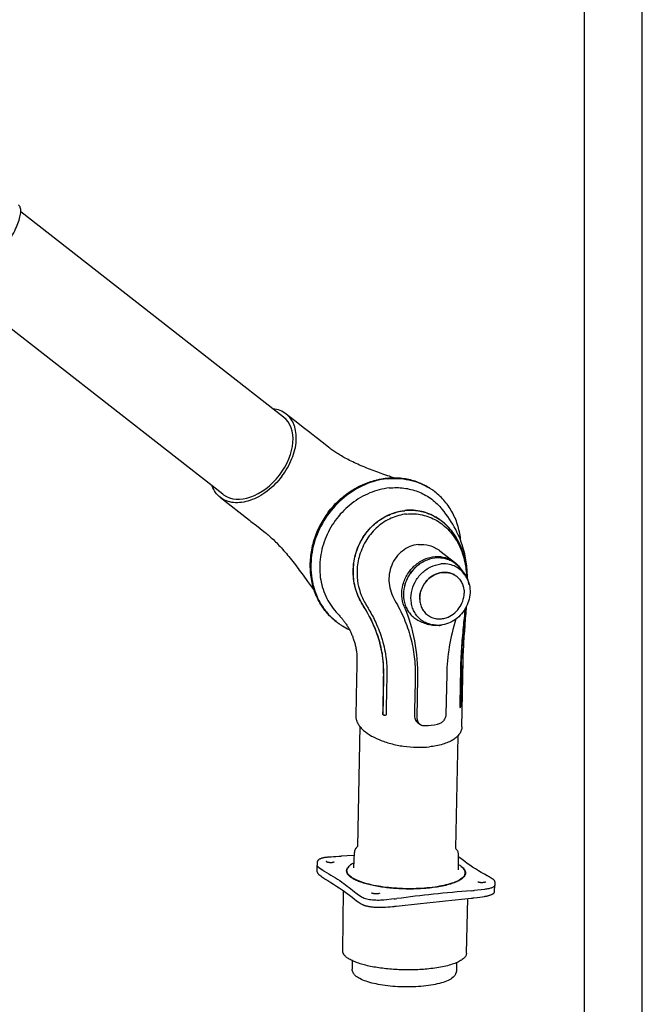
# Model space of a CAD drawing. Extents: x 0 to 420, y 0 to 297.
# Tile 9 of 10: x 366 to 420, y 64 to 148. Entities that reach past the tile are written whole.
import ezdxf

# ---------------------------------------------------------------- set-up
doc = ezdxf.new("R2010")
doc.units = 0
doc.header["$LTSCALE"] = 23.1
for name, color, linetype in [('100350_DXF_CONTINUOUS_LINE', 7, 'CONTINUOUS'), ('100455_DXF_CONTINUOUS_LINE', 7, 'CONTINUOUS'), ('102183_DXF_CONTINUOUS_LINE', 7, 'CONTINUOUS'), ('102184_DXF_CONTINUOUS_LINE', 7, 'CONTINUOUS'), ('102352_DXF_FORMAT', 7, 'CONTINUOUS'), ('105-5475-01_DXF_CONTINUOUS', 7, 'CONTINUOUS'), ('105-5481_DXF_CONTINUOUS_LI', 7, 'CONTINUOUS')]:
    doc.layers.add(name, color=color, linetype=linetype)

msp = doc.modelspace()

# ---------------------------------------------------------------- linework, layer by layer
at = {"layer": '100350_DXF_CONTINUOUS_LINE', "color": 7, "linetype": 'CONTINUOUS'}
for p, q in [((391.944, 75.824), (391.933, 75.534)), ((392.939, 76.242), (392.858, 76.236)), ((393.136, 76.255), (392.939, 76.242)), ((393.339, 76.27), (393.136, 76.255)), ((393.547, 76.286), (393.339, 76.27)), ((393.376, 75.824), (393.375, 75.822)), ((393.382, 75.835), (393.382, 75.835)), ((393.79, 76.305), (393.547, 76.286)), ((393.851, 76.31), (393.79, 76.305)), ((393.913, 76.314), (393.851, 76.31)), ((394.531, 76.35), (393.991, 76.318)), ((393.991, 76.318), (393.991, 76.318)), ((391.933, 75.529), (391.933, 75.534)), ((391.933, 74.992), (391.933, 75.529)), ((391.933, 74.994), (391.933, 74.983)), ((392.431, 75.099), (392.051, 75.361)), ((392.076, 74.751), (392.153, 74.691)), ((392.153, 74.691), (392.239, 74.625)), ((392.239, 74.625), (392.327, 74.558)), ((392.327, 74.558), (392.418, 74.49)), ((392.418, 74.49), (392.464, 74.455)), ((392.569, 74.385), (392.837, 74.223)), ((406.494, 74.117), (406.492, 74.115)), ((406.492, 74.115), (406.492, 74.115)), ((406.499, 74.126), (406.499, 74.126)), ((406.625, 74.639), (406.618, 74.643)), ((406.702, 74.597), (406.687, 74.606)), ((406.953, 74.441), (406.866, 74.495)), ((407.039, 74.389), (406.953, 74.441)), ((407.115, 74.343), (407.039, 74.389)), ((407.268, 74.125), (407.268, 73.837)), ((394.137, 68.153), (394.205, 73.339)), ((395.765, 72.798), (395.385, 73.06)), ((397.299, 73.121), (397.294, 73.118)), ((397.304, 73.124), (397.299, 73.121)), ((397.307, 73.127), (397.304, 73.125)), ((397.304, 73.125), (397.304, 73.125)), ((397.304, 73.125), (397.304, 73.124)), ((406.378, 73.464), (405.49, 73.37)), ((407.249, 73.296), (407.268, 73.833)), ((407.249, 73.296), (407.249, 73.297)), ((407.268, 73.837), (407.268, 73.833)), ((395.133, 72.639), (395.317, 72.49)), ((395.317, 72.49), (395.317, 72.489)), ((395.547, 72.336), (395.636, 72.281)), ((395.636, 72.281), (395.722, 72.229)), ((395.722, 72.229), (395.799, 72.182)), ((398.578, 72.637), (397.69, 72.543)), ((404.667, 72.65), (405.221, 72.704)), ((404.819, 67.955), (404.932, 72.676)), ((405.206, 72.703), (405.206, 72.703)), ((405.221, 72.704), (405.283, 72.711)), ((405.283, 72.711), (405.345, 72.718)), ((405.345, 72.718), (405.406, 72.725)), ((405.406, 72.725), (405.452, 72.731)), ((405.452, 72.731), (405.755, 72.772)), ((405.755, 72.772), (405.961, 72.8)), ((405.961, 72.8), (406.162, 72.828)), ((406.162, 72.828), (406.342, 72.853)), ((397.647, 71.932), (397.826, 71.944)), ((397.826, 71.944), (398.026, 71.959)), ((398.026, 71.959), (398.232, 71.974)), ((398.232, 71.974), (398.443, 71.991)), ((398.443, 71.991), (398.581, 72.002)), ((398.581, 72.002), (398.64, 72.008)), ((398.64, 72.008), (398.699, 72.013)), ((398.699, 72.013), (398.758, 72.019)), ((398.758, 72.019), (399.278, 72.078)), ((399.278, 72.078), (400.331, 72.199))]:
    msp.add_line(p, q, dxfattribs=at)
for points in [[(392.858, 76.236), (392.813, 76.233), (392.752, 76.228), (392.693, 76.221), (392.633, 76.214), (392.574, 76.205), (392.517, 76.195), (392.462, 76.184), (392.409, 76.172), (392.359, 76.159), (392.311, 76.145), (392.265, 76.13), (392.222, 76.114), (392.183, 76.097), (392.146, 76.079), (392.113, 76.06), (392.083, 76.041), (392.056, 76.021), (392.032, 76), (392.01, 75.978), (391.992, 75.956), (391.976, 75.932), (391.964, 75.908), (391.954, 75.884), (391.948, 75.859), (391.944, 75.835), (391.944, 75.824)], [(393.369, 75.817), (393.363, 75.813), (393.355, 75.808), (393.345, 75.803), (393.334, 75.798), (393.322, 75.794), (393.308, 75.789), (393.292, 75.785), (393.276, 75.782), (393.258, 75.778), (393.239, 75.775), (393.219, 75.772), (393.199, 75.77), (393.178, 75.769), (393.157, 75.767), (393.135, 75.767), (393.112, 75.766), (393.09, 75.766), (393.067, 75.767), (393.045, 75.768), (393.022, 75.77), (392.999, 75.772), (392.977, 75.774), (392.955, 75.777), (392.933, 75.78), (392.912, 75.784), (392.891, 75.788), (392.872, 75.792), (392.853, 75.797), (392.835, 75.802), (392.818, 75.808), (392.802, 75.813), (392.787, 75.819), (392.774, 75.825), (392.762, 75.831), (392.751, 75.837), (392.742, 75.843), (392.734, 75.848), (392.727, 75.854), (392.722, 75.859), (392.719, 75.863), (392.716, 75.867), (392.715, 75.87), (392.714, 75.873), (392.714, 75.876)], [(393.375, 75.822), (393.374, 75.821), (393.369, 75.817)], [(393.382, 75.835), (393.382, 75.835), (393.382, 75.833), (393.381, 75.831), (393.38, 75.829), (393.379, 75.827), (393.376, 75.824)], [(393.991, 76.318), (393.975, 76.317), (393.913, 76.314)], [(395.13, 76.393), (395.085, 76.389), (394.531, 76.35)], [(406.618, 74.643), (406.361, 74.777), (406.101, 74.921), (405.846, 75.07), (405.596, 75.225), (405.351, 75.383), (405.114, 75.543), (404.885, 75.704), (404.665, 75.867), (404.454, 76.031), (404.254, 76.196), (404.131, 76.303)], [(391.933, 74.983), (391.935, 74.959), (391.941, 74.934), (391.949, 74.909), (391.96, 74.884), (391.974, 74.86), (391.99, 74.836), (392.009, 74.813)], [(392.009, 74.813), (392.031, 74.79), (392.056, 74.768), (392.076, 74.751)], [(392.464, 74.455), (392.478, 74.445), (392.493, 74.435), (392.507, 74.425), (392.522, 74.415), (392.537, 74.405), (392.553, 74.395), (392.569, 74.385)], [(392.837, 74.223), (393.099, 74.062), (393.354, 73.903), (393.602, 73.745), (393.843, 73.587), (394.077, 73.429), (394.303, 73.27), (394.522, 73.111), (394.733, 72.953), (394.937, 72.795), (395.133, 72.639)], [(406.492, 74.115), (406.491, 74.115), (406.487, 74.111), (406.481, 74.106), (406.474, 74.102), (406.465, 74.097), (406.454, 74.092), (406.443, 74.087), (406.43, 74.083), (406.415, 74.078), (406.4, 74.073), (406.383, 74.069), (406.365, 74.065), (406.347, 74.061), (406.328, 74.058), (406.308, 74.054), (406.287, 74.052), (406.266, 74.049), (406.245, 74.047), (406.223, 74.045), (406.201, 74.044), (406.179, 74.043), (406.157, 74.042), (406.134, 74.042), (406.112, 74.042), (406.09, 74.043), (406.069, 74.044), (406.047, 74.045), (406.026, 74.047), (406.006, 74.049), (405.987, 74.051), (405.968, 74.054), (405.95, 74.057), (405.934, 74.061), (405.918, 74.065), (405.904, 74.068), (405.891, 74.072), (405.879, 74.077), (405.869, 74.081), (405.859, 74.085), (405.852, 74.089), (405.845, 74.093), (405.84, 74.097), (405.836, 74.1), (405.834, 74.103), (405.832, 74.106), (405.831, 74.108), (405.83, 74.109), (405.83, 74.11), (405.83, 74.111)], [(406.499, 74.126), (406.499, 74.126), (406.498, 74.125), (406.498, 74.124), (406.497, 74.122), (406.496, 74.12), (406.494, 74.117)], [(406.687, 74.606), (406.672, 74.614), (406.657, 74.623), (406.641, 74.631), (406.625, 74.639)], [(406.73, 74.58), (406.716, 74.589), (406.702, 74.597)], [(406.866, 74.495), (406.776, 74.551), (406.73, 74.58)], [(407.268, 74.125), (407.268, 74.142), (407.264, 74.165), (407.258, 74.189), (407.249, 74.212), (407.236, 74.234), (407.221, 74.255), (407.203, 74.275), (407.183, 74.294), (407.161, 74.313), (407.136, 74.33), (407.115, 74.343)], [(397.294, 73.118), (397.287, 73.114), (397.278, 73.11), (397.268, 73.106), (397.257, 73.103), (397.244, 73.099), (397.229, 73.095), (397.214, 73.092), (397.197, 73.089), (397.179, 73.086), (397.161, 73.084), (397.141, 73.082), (397.12, 73.08), (397.099, 73.079), (397.077, 73.078), (397.055, 73.077), (397.032, 73.077), (397.01, 73.077), (396.987, 73.077), (396.964, 73.078), (396.941, 73.079), (396.918, 73.081), (396.896, 73.083), (396.874, 73.085), (396.853, 73.088), (396.832, 73.09), (396.812, 73.093), (396.794, 73.097), (396.776, 73.1), (396.759, 73.104), (396.743, 73.108), (396.728, 73.112), (396.714, 73.116), (396.702, 73.12), (396.69, 73.124), (396.68, 73.128), (396.671, 73.132), (396.664, 73.136), (396.657, 73.14), (396.652, 73.144), (396.648, 73.147), (396.645, 73.15), (396.643, 73.152), (396.642, 73.154), (396.642, 73.155), (396.642, 73.155), (396.642, 73.156)], [(397.31, 73.132), (397.31, 73.132), (397.31, 73.131), (397.309, 73.131), (397.308, 73.129), (397.307, 73.127)], [(406.342, 72.853), (406.384, 72.86), (406.441, 72.869), (406.497, 72.879), (406.552, 72.89), (406.606, 72.901), (406.658, 72.913), (406.708, 72.926), (406.757, 72.94), (406.804, 72.954), (406.849, 72.968), (406.891, 72.983), (406.931, 72.998), (406.968, 73.014), (407.003, 73.03), (407.036, 73.046), (407.066, 73.062), (407.093, 73.079), (407.118, 73.096), (407.141, 73.114), (407.162, 73.131), (407.18, 73.149), (407.197, 73.168), (407.211, 73.187), (407.223, 73.207), (407.233, 73.227), (407.24, 73.248), (407.245, 73.268), (407.248, 73.289), (407.249, 73.297)], [(395.317, 72.489), (395.322, 72.485), (395.334, 72.476), (395.346, 72.467), (395.358, 72.458), (395.371, 72.449), (395.384, 72.44), (395.397, 72.431), (395.41, 72.422), (395.417, 72.417)], [(395.417, 72.417), (395.457, 72.393), (395.547, 72.336)], [(400.331, 72.199), (400.863, 72.26), (401.398, 72.319), (401.936, 72.377), (402.477, 72.434), (403.02, 72.488), (403.567, 72.542), (404.667, 72.65)], [(395.799, 72.182), (395.823, 72.168), (395.858, 72.151), (395.895, 72.134), (395.934, 72.117), (395.975, 72.102), (396.019, 72.087), (396.065, 72.073), (396.114, 72.059), (396.164, 72.045), (396.216, 72.033), (396.27, 72.021), (396.325, 72.01), (396.382, 71.999), (396.441, 71.989), (396.501, 71.98), (396.562, 71.971), (396.623, 71.963), (396.685, 71.955), (396.749, 71.949), (396.813, 71.943), (396.878, 71.938), (396.943, 71.933), (397.009, 71.929), (397.075, 71.926), (397.14, 71.924), (397.206, 71.922), (397.273, 71.921), (397.339, 71.921), (397.405, 71.922), (397.47, 71.923), (397.535, 71.926), (397.599, 71.929), (397.647, 71.932)]]:
    msp.add_lwpolyline(points, dxfattribs=at)
for centre, radius, start, end in [((394.963, 74.753), 0.497, 159.45354, 160.02502), ((414.113, -41.644), 115.333, 94.41286, 96.04361), ((404.558, 82.173), 8.852, 274.41286, 276.04361), ((407.147, 73.837), 0.122, 355.13335, 357.8979), ((397.741, 80.572), 7.979, 276.02587, 277.77472), ((412.883, -30.332), 103.954, 96.02587, 97.77472)]:
    msp.add_arc(centre, radius, start, end, dxfattribs=at)
for points, knots in [([(394.523, 75.264), (394.558, 75.336), (394.671, 75.48), (394.816, 75.589), (394.899, 75.643)], [0, 0, 0, 0, 0.446693, 1, 1, 1, 1]), ([(392.051, 75.361), (392.018, 75.384), (391.962, 75.429), (391.933, 75.499), (391.933, 75.529)], [0, 0, 0, 0, 0.57273, 1, 1, 1, 1]), ([(392.547, 75.028), (392.536, 75.033), (392.497, 75.056), (392.458, 75.08), (392.431, 75.099)], [0, 0, 0, 0, 0.261394, 1, 1, 1, 1]), ([(392.547, 75.028), (393.064, 74.74), (394.016, 74.161), (394.902, 73.481), (395.29, 73.134)], [0, 0, 0, 0, 0.531742, 1, 1, 1, 1]), ([(401.623, 73.582), (401.219, 73.539), (400.39, 73.487), (399.147, 73.497), (397.931, 73.592), (396.971, 73.741), (396.275, 73.903), (395.821, 74.036), (395.424, 74.183), (395.09, 74.342), (394.823, 74.51), (394.626, 74.686), (394.502, 74.872), (394.473, 75.007), (394.474, 75.069)], [0, 0, 0, 0, 0.159729, 0.325498, 0.488052, 0.638389, 0.706435, 0.768554, 0.824048, 0.87243, 0.913505, 0.947542, 0.975597, 1, 1, 1, 1]), ([(394.474, 75.069), (394.474, 75.086), (394.48, 75.153), (394.501, 75.218), (394.523, 75.264)], [0, 0, 0, 0, 0.243549, 1, 1, 1, 1]), ([(404.738, 74.879), (404.737, 74.806), (404.688, 74.644), (404.506, 74.436), (404.23, 74.244), (403.861, 74.067), (403.405, 73.91), (402.871, 73.773), (402.269, 73.661), (401.844, 73.606), (401.623, 73.582)], [0, 0, 0, 0, 0.062168, 0.136611, 0.230184, 0.345238, 0.481662, 0.637956, 0.811732, 1, 1, 1, 1]), ([(404.354, 75.454), (404.413, 75.412), (404.519, 75.326), (404.645, 75.182), (404.722, 75.033), (404.739, 74.928), (404.738, 74.879)], [0, 0, 0, 0, 0.306094, 0.56789, 0.794172, 1, 1, 1, 1]), ([(395.385, 73.06), (395.376, 73.066), (395.344, 73.089), (395.312, 73.114), (395.29, 73.134)], [0, 0, 0, 0, 0.262546, 1, 1, 1, 1]), ([(407.268, 73.827), (407.266, 73.806), (407.249, 73.761), (407.196, 73.703), (407.116, 73.649), (407.01, 73.6), (406.881, 73.556), (406.669, 73.502), (406.498, 73.477), (406.378, 73.464)], [0, 0, 0, 0, 0.062571, 0.138185, 0.232841, 0.348509, 0.484955, 0.640682, 1, 1, 1, 1]), ([(397.69, 72.543), (397.504, 72.524), (397.128, 72.509), (396.591, 72.545), (396.18, 72.622), (395.914, 72.714), (395.808, 72.768), (395.765, 72.798)], [0, 0, 0, 0, 0.284882, 0.571487, 0.820174, 0.920033, 1, 1, 1, 1]), ([(401.577, 66.608), (401.156, 66.564), (400.295, 66.509), (399.002, 66.519), (397.737, 66.618), (396.739, 66.773), (396.014, 66.941), (395.542, 67.079), (395.129, 67.232), (394.781, 67.397), (394.503, 67.572), (394.297, 67.755), (394.167, 67.948), (394.136, 68.089), (394.137, 68.153)], [0, 0, 0, 0, 0.159647, 0.325332, 0.487823, 0.638132, 0.706182, 0.768317, 0.823842, 0.872266, 0.913393, 0.947485, 0.975584, 1, 1, 1, 1]), ([(404.819, 67.955), (404.818, 67.918), (404.806, 67.841), (404.74, 67.684), (404.576, 67.494), (404.288, 67.295), (403.904, 67.112), (403.43, 66.948), (402.874, 66.806), (402.248, 66.69), (401.807, 66.632), (401.577, 66.608)], [0, 0, 0, 0, 0.030439, 0.062604, 0.13711, 0.230731, 0.345785, 0.482151, 0.638329, 0.811939, 1, 1, 1, 1])]:
    msp.add_open_spline(points, degree=3, knots=knots, dxfattribs=at)
at = {"layer": '100455_DXF_CONTINUOUS_LINE', "color": 7, "linetype": 'CONTINUOUS'}
for p, q in [((395.091, 75.319), (395.14, 76.649)), ((404.131, 75.152), (404.131, 76.482)), ((394.498, 74.917), (394.502, 75.09)), ((404.708, 74.73), (404.711, 74.9)), ((394.953, 67.318), (394.953, 66.569)), ((403.972, 67.151), (403.945, 66.403)), ((403.922, 66.263), (403.921, 66.26))]:
    msp.add_line(p, q, dxfattribs=at)
msp.add_arc((403.319, 66.437), 0.627, 337.1371, 343.62523, dxfattribs=at)
for points in [[(395.187, 76.859), (395.159, 76.793), (395.142, 76.721), (395.14, 76.649)], [(403.945, 66.403), (403.943, 66.356), (403.935, 66.309), (403.922, 66.263)]]:
    msp.add_open_spline(points, degree=3, dxfattribs=at)
for points, knots in [([(395.409, 77.156), (395.385, 77.135), (395.296, 77.048), (395.223, 76.944), (395.187, 76.859)], [0, 0, 0, 0, 0.260021, 1, 1, 1, 1]), ([(404.131, 76.482), (404.131, 76.531), (404.119, 76.627), (404.048, 76.811), (403.953, 76.93), (403.881, 76.999)], [0, 0, 0, 0, 0.245697, 0.490907, 1, 1, 1, 1]), ([(395.107, 75.765), (395.037, 75.729), (394.908, 75.655), (394.702, 75.5), (394.581, 75.358), (394.538, 75.257)], [0, 0, 0, 0, 0.306153, 0.572646, 1, 1, 1, 1]), ([(404.675, 74.734), (404.631, 74.63), (404.507, 74.486), (404.295, 74.329), (403.994, 74.158), (403.517, 73.972), (402.841, 73.793), (402.051, 73.654), (400.856, 73.528), (399.604, 73.507), (398.348, 73.584), (397.45, 73.691), (396.627, 73.842), (395.91, 74.033), (395.321, 74.255), (394.927, 74.473), (394.701, 74.664), (394.586, 74.802), (394.516, 74.944), (394.501, 75.043), (394.502, 75.09)], [0, 0, 0, 0, 0.030786, 0.050055, 0.072228, 0.125391, 0.189701, 0.263553, 0.344761, 0.518708, 0.605847, 0.689275, 0.766324, 0.83464, 0.892357, 0.93838, 0.957066, 0.973148, 0.987163, 1, 1, 1, 1]), ([(394.502, 75.09), (394.502, 75.104), (394.506, 75.161), (394.521, 75.217), (394.538, 75.257)], [0, 0, 0, 0, 0.245206, 1, 1, 1, 1]), ([(404.711, 74.9), (404.712, 74.961), (404.685, 75.093), (404.565, 75.274), (404.376, 75.447), (404.22, 75.548), (404.132, 75.598)], [0, 0, 0, 0, 0.192507, 0.412919, 0.67929, 1, 1, 1, 1]), ([(404.675, 74.734), (404.68, 74.747), (404.7, 74.801), (404.71, 74.858), (404.711, 74.9)], [0, 0, 0, 0, 0.257972, 1, 1, 1, 1]), ([(395.22, 66.037), (395.144, 66.108), (395.042, 66.229), (394.966, 66.419), (394.953, 66.52), (394.953, 66.569)], [0, 0, 0, 0, 0.510168, 0.755025, 1, 1, 1, 1]), ([(401.113, 65.116), (400.527, 65.055), (399.636, 65.026), (398.462, 65.088), (397.618, 65.185), (396.848, 65.329), (396.182, 65.514), (395.638, 65.735), (395.336, 65.929), (395.22, 66.037)], [0, 0, 0, 0, 0.291048, 0.438764, 0.580353, 0.710604, 0.825219, 0.921531, 1, 1, 1, 1]), ([(403.658, 65.88), (403.532, 65.772), (403.206, 65.583), (402.623, 65.377), (401.91, 65.215), (401.39, 65.144), (401.113, 65.116)], [0, 0, 0, 0, 0.18548, 0.414924, 0.688877, 1, 1, 1, 1]), ([(403.897, 66.193), (403.885, 66.163), (403.825, 66.045), (403.733, 65.945), (403.657, 65.88)], [0, 0, 0, 0, 0.244001, 1, 1, 1, 1])]:
    msp.add_open_spline(points, degree=3, knots=knots, dxfattribs=at)
at = {"layer": '102183_DXF_CONTINUOUS_LINE', "color": 7, "linetype": 'CONTINUOUS'}
for p, q in [((389.037, 114.204), (366.344, 131.919)), ((383.788, 107.553), (361.165, 125.213))]:
    msp.add_line(p, q, dxfattribs=at)
at = {"layer": '102184_DXF_CONTINUOUS_LINE', "color": 7, "linetype": 'CONTINUOUS'}
for p, q in [((395.602, 87.535), (395.409, 77.172)), ((404.06, 86.691), (403.881, 77.015))]:
    msp.add_line(p, q, dxfattribs=at)
at = {"layer": '102352_DXF_FORMAT', "color": 7, "linetype": 'CONTINUOUS'}
for p, q in [((419.998, -0.002), (419.998, 296.998)), ((414.998, 4.998), (414.998, 291.998))]:
    msp.add_line(p, q, dxfattribs=at)
at = {"layer": '105-5475-01_DXF_CONTINUOUS', "color": 7, "linetype": 'CONTINUOUS'}
for p, q in [((390.254, 113.695), (389.252, 114.477)), ((390.728, 113.325), (390.254, 113.695)), ((390.959, 113.145), (390.728, 113.325)), ((391.297, 112.881), (390.959, 113.145)), ((392.765, 111.735), (391.952, 112.369)), ((383.573, 107.28), (386.099, 105.308)), ((383.788, 107.553), (383.851, 107.505)), ((399.652, 105.847), (399.646, 105.846)), ((386.099, 105.308), (386.217, 105.215)), ((402.524, 102.675), (403.795, 101.691)), ((390.709, 100.572), (391.094, 100.037)), ((393.574, 97.392), (393.649, 97.311)), ((393.649, 97.311), (393.704, 97.251)), ((393.704, 97.251), (393.762, 97.186)), ((393.762, 97.186), (393.825, 97.115)), ((404.699, 96.197), (404.748, 96.854)), ((404.748, 96.854), (404.779, 97.276)), ((404.666, 95.751), (404.699, 96.197)), ((395.36, 93.244), (395.356, 93.041)), ((403.11, 91.994), (403.047, 88.576)), ((395.33, 91.617), (395.27, 88.4)), ((400.593, 91.728), (400.53, 88.309)), ((404.243, 89.282), (404.242, 89.216)), ((397.879, 88.608), (397.878, 88.541)), ((400.693, 87.787), (400.849, 87.691))]:
    msp.add_line(p, q, dxfattribs=at)
for points in [[(391.952, 112.369), (391.846, 112.453), (391.738, 112.537), (391.297, 112.881)], [(397.609, 109.297), (397.463, 109.348), (397.313, 109.4), (397.16, 109.455), (397.004, 109.511), (396.846, 109.569), (396.686, 109.628), (396.526, 109.689), (396.366, 109.751), (396.205, 109.815), (396.047, 109.879), (395.891, 109.944), (395.737, 110.009), (395.585, 110.075), (395.437, 110.141), (395.291, 110.207), (395.147, 110.274), (395.006, 110.342), (394.867, 110.409), (394.733, 110.476), (394.604, 110.543), (394.48, 110.608), (394.36, 110.672), (394.246, 110.735), (394.136, 110.797), (394.029, 110.858), (393.927, 110.919), (393.828, 110.979), (393.732, 111.038), (393.639, 111.097), (393.549, 111.155), (393.461, 111.214), (393.375, 111.273), (393.291, 111.333), (393.206, 111.394), (393.121, 111.457), (393.036, 111.523), (392.95, 111.59), (392.765, 111.735)], [(398.54, 108.967), (398.419, 109.012), (398.292, 109.057), (398.162, 109.104), (398.029, 109.151), (397.609, 109.297)], [(404.903, 100.276), (404.903, 100.294), (404.899, 100.447), (404.894, 100.601), (404.888, 100.755), (404.879, 100.909), (404.869, 101.065), (404.855, 101.224), (404.84, 101.384), (404.821, 101.548), (404.799, 101.715), (404.773, 101.885), (404.742, 102.06), (404.708, 102.238), (404.668, 102.421), (404.623, 102.609), (404.571, 102.803), (404.513, 103.002), (404.447, 103.206), (404.374, 103.416), (404.292, 103.631), (404.203, 103.849), (404.106, 104.069), (404, 104.293), (403.887, 104.517), (403.766, 104.741), (403.637, 104.966), (403.5, 105.189), (403.356, 105.411), (403.205, 105.631), (403.047, 105.848), (402.883, 106.061), (402.712, 106.271), (402.61, 106.391)], [(386.217, 105.215), (386.681, 104.853), (387.331, 104.346)], [(387.331, 104.346), (387.428, 104.27), (387.521, 104.196), (387.611, 104.123), (387.7, 104.047), (387.789, 103.97), (387.878, 103.891), (387.967, 103.81), (388.058, 103.725), (388.149, 103.638), (388.242, 103.547), (388.338, 103.452), (388.435, 103.353), (388.534, 103.251), (388.635, 103.145), (388.737, 103.035), (388.842, 102.921), (388.947, 102.804), (389.053, 102.684), (389.161, 102.561), (389.269, 102.435), (389.378, 102.305), (389.488, 102.172), (389.599, 102.036), (389.711, 101.896), (389.824, 101.754), (389.938, 101.607), (390.053, 101.458), (390.167, 101.308), (390.279, 101.158), (390.39, 101.008), (390.499, 100.86), (390.605, 100.715), (390.709, 100.572)], [(391.094, 100.037), (391.185, 99.912), (391.274, 99.791), (391.361, 99.673), (391.446, 99.559), (391.531, 99.448), (391.616, 99.338), (391.656, 99.287)], [(404.779, 97.276), (404.794, 97.481), (404.808, 97.683), (404.821, 97.88)], [(393.825, 97.115), (393.889, 97.042), (393.922, 97.004), (393.955, 96.965), (393.99, 96.924), (394.025, 96.882), (394.061, 96.838), (394.098, 96.794), (394.134, 96.748), (394.171, 96.702), (394.209, 96.654), (394.246, 96.605), (394.284, 96.555), (394.322, 96.503), (394.361, 96.449), (394.401, 96.392), (394.441, 96.334), (394.482, 96.273), (394.523, 96.208), (394.565, 96.14), (394.608, 96.069), (394.65, 95.996), (394.69, 95.924), (394.729, 95.851), (394.767, 95.778), (394.803, 95.704), (394.838, 95.631), (394.872, 95.557), (394.904, 95.482), (394.936, 95.407), (394.966, 95.332), (394.995, 95.257), (395.023, 95.182), (395.05, 95.106), (395.077, 95.029), (395.102, 94.951), (395.127, 94.871), (395.151, 94.79), (395.174, 94.708), (395.196, 94.625), (395.217, 94.54), (395.237, 94.455), (395.255, 94.369), (395.273, 94.282), (395.289, 94.194), (395.304, 94.104), (395.317, 94.013), (395.329, 93.92), (395.34, 93.825), (395.349, 93.729), (395.355, 93.632), (395.359, 93.535), (395.361, 93.439), (395.361, 93.342), (395.36, 93.244)], [(404.423, 87.487), (404.529, 93.22), (404.535, 93.46), (404.543, 93.697), (404.553, 93.931), (404.564, 94.165), (404.577, 94.397), (404.59, 94.627), (404.604, 94.854), (404.618, 95.08), (404.634, 95.303), (404.649, 95.527), (404.666, 95.751)], [(395.356, 93.041), (395.35, 92.722), (395.33, 91.617)]]:
    msp.add_lwpolyline(points, dxfattribs=at)
for centre, radius, start, end in [((398.762, 103.471), 5.434, 55.96786, 59.07789), ((398.72, 103.501), 5.433, 55.42049, 58.53198), ((398.762, 103.47), 5.434, 52.24701, 55.96669), ((396.901, 100.866), 5.434, 232.24701, 235.96669), ((396.944, 100.837), 5.435, 231.70172, 235.41954), ((396.943, 100.835), 5.433, 235.42049, 238.53198), ((397.013, 100.951), 5.568, 238.54045, 245.60726), ((400.742, 97.388), 9.804, 272.87251, 279.22763)]:
    msp.add_arc(centre, radius, start, end, dxfattribs=at)
msp.add_ellipse((386.412, 110.879), major_axis=(2.638, 3.315), ratio=0.663574, start_param=-3.107349, end_param=0.00621, dxfattribs=at)
for points, knots in [([(364.481, 128.162), (364.659, 128.397), (364.996, 128.868), (365.445, 129.578), (365.816, 130.26), (366.097, 130.888), (366.279, 131.439), (366.351, 131.848), (366.344, 132.12), (366.312, 132.281), (366.251, 132.413), (366.19, 132.48), (366.156, 132.507)], [0, 0, 0, 0, 0.181623, 0.355831, 0.516564, 0.658667, 0.778269, 0.87329, 0.911779, 0.944866, 0.973665, 1, 1, 1, 1]), ([(389.252, 114.477), (389.095, 114.6), (388.733, 114.804), (388.329, 114.897), (388.121, 114.919)], [0, 0, 0, 0, 0.488202, 1, 1, 1, 1]), ([(388.889, 109.108), (389.242, 109.572), (389.679, 110.326), (390.022, 111.39), (390.142, 112.153), (390.125, 112.869), (389.971, 113.515), (389.684, 114.066), (389.405, 114.358), (389.252, 114.477)], [0, 0, 0, 0, 0.296365, 0.436055, 0.566732, 0.687339, 0.798216, 0.90128, 1, 1, 1, 1]), ([(388.889, 109.108), (388.521, 108.624), (387.881, 107.975), (386.901, 107.336), (386.159, 107.005), (385.427, 106.826), (384.732, 106.807), (384.098, 106.95), (383.732, 107.156), (383.573, 107.28)], [0, 0, 0, 0, 0.295402, 0.435604, 0.566991, 0.68819, 0.799287, 0.902054, 1, 1, 1, 1]), ([(397.978, 108.889), (397.31, 108.819), (395.967, 108.455), (394.18, 107.348), (392.727, 105.775), (391.738, 103.875), (391.301, 101.815), (391.436, 100.095), (391.846, 98.832), (392.292, 97.969), (392.867, 97.202), (393.329, 96.767), (393.576, 96.572)], [0, 0, 0, 0, 0.123453, 0.251318, 0.381855, 0.51248, 0.640583, 0.764347, 0.824612, 0.883808, 0.942165, 1, 1, 1, 1]), ([(392.892, 106.014), (393.151, 106.355), (393.723, 106.993), (394.718, 107.793), (395.818, 108.406), (396.987, 108.812), (398.188, 108.996), (399.381, 108.949), (400.524, 108.671), (401.228, 108.336), (401.556, 108.135)], [0, 0, 0, 0, 0.131596, 0.262074, 0.39071, 0.517009, 0.640781, 0.762175, 0.881667, 1, 1, 1, 1]), ([(401.556, 108.135), (401.232, 108.333), (400.537, 108.664), (399.408, 108.937), (398.225, 108.981), (397.031, 108.795), (395.865, 108.388), (394.765, 107.772), (393.769, 106.97), (393.196, 106.33), (392.936, 105.988)], [0, 0, 0, 0, 0.117148, 0.235696, 0.356519, 0.480151, 0.606727, 0.735994, 0.867364, 1, 1, 1, 1]), ([(397.978, 108.889), (398.292, 108.923), (398.923, 108.942), (399.853, 108.823), (400.741, 108.559), (401.293, 108.289), (401.554, 108.132)], [0, 0, 0, 0, 0.255456, 0.506587, 0.754342, 1, 1, 1, 1]), ([(383.573, 107.28), (383.416, 107.402), (383.131, 107.703), (382.944, 108.071), (382.872, 108.267)], [0, 0, 0, 0, 0.488711, 1, 1, 1, 1]), ([(398.149, 108.098), (397.575, 108.037), (396.422, 107.734), (394.867, 106.82), (393.571, 105.516), (392.636, 103.926), (392.136, 102.174), (392.116, 100.398), (392.58, 98.741), (393.203, 97.794), (393.574, 97.392)], [0, 0, 0, 0, 0.122874, 0.24997, 0.379805, 0.510143, 0.638604, 0.76333, 0.883569, 1, 1, 1, 1]), ([(398.149, 108.098), (398.57, 108.142), (399.415, 108.138), (400.634, 107.836), (401.731, 107.255), (402.343, 106.7), (402.61, 106.391)], [0, 0, 0, 0, 0.255928, 0.506051, 0.75298, 1, 1, 1, 1]), ([(404.326, 103.545), (404.287, 103.963), (404.134, 104.786), (403.67, 105.94), (402.99, 106.958), (402.405, 107.522), (402.089, 107.767)], [0, 0, 0, 0, 0.25663, 0.508071, 0.755317, 1, 1, 1, 1]), ([(404.878, 100.332), (404.862, 100.809), (404.793, 101.54), (404.531, 102.594), (404.118, 103.615), (403.365, 104.71), (402.43, 105.475), (401.599, 105.882), (400.941, 106.088), (400.236, 106.192), (399.745, 106.18), (399.494, 106.154)], [0, 0, 0, 0, 0.16, 0.244887, 0.363443, 0.527225, 0.685025, 0.762251, 0.836267, 0.915398, 1, 1, 1, 1]), ([(392.892, 106.014), (392.615, 105.649), (392.124, 104.871), (391.604, 103.602), (391.319, 102.276), (391.283, 100.944), (391.497, 99.655), (391.958, 98.459), (392.649, 97.404), (393.249, 96.821), (393.574, 96.569)], [0, 0, 0, 0, 0.131367, 0.261983, 0.390935, 0.517549, 0.641492, 0.762838, 0.882068, 1, 1, 1, 1]), ([(393.574, 96.569), (393.253, 96.818), (392.661, 97.393), (391.98, 98.438), (391.525, 99.626), (391.315, 100.91), (391.354, 102.241), (391.641, 103.567), (392.165, 104.84), (392.658, 105.621), (392.936, 105.988)], [0, 0, 0, 0, 0.116691, 0.234947, 0.355729, 0.479569, 0.606508, 0.736129, 0.867641, 1, 1, 1, 1]), ([(395.949, 97.883), (395.83, 98.072), (395.608, 98.464), (395.342, 99.088), (395.155, 99.745), (395.022, 100.647), (395.064, 101.566), (395.267, 102.453), (395.573, 103.303), (396.141, 104.277), (396.932, 105.071), (397.663, 105.557), (398.247, 105.841), (398.859, 106.041), (399.28, 106.115), (399.49, 106.138)], [0, 0, 0, 0, 0.062829, 0.126245, 0.190042, 0.253991, 0.381648, 0.445439, 0.508998, 0.634804, 0.75867, 0.819885, 0.880512, 0.94054, 1, 1, 1, 1]), ([(395.936, 97.879), (395.806, 98.085), (395.572, 98.5), (395.272, 99.231), (395.082, 100.015), (395.016, 100.899), (395.106, 101.992), (395.523, 103.339), (396.305, 104.496), (397.141, 105.24), (397.852, 105.685), (398.631, 106.006), (399.199, 106.122), (399.494, 106.154)], [0, 0, 0, 0, 0.068165, 0.133252, 0.220817, 0.292819, 0.380802, 0.526746, 0.682916, 0.76514, 0.838805, 0.916856, 1, 1, 1, 1]), ([(399.646, 105.846), (399.42, 105.822), (398.97, 105.737), (398.32, 105.507), (397.707, 105.178), (396.948, 104.612), (396.147, 103.68), (395.738, 102.777), (395.596, 102.3)], [0, 0, 0, 0, 0.12004, 0.240242, 0.361852, 0.485238, 0.737659, 1, 1, 1, 1]), ([(404.855, 100.382), (404.84, 100.767), (404.772, 101.537), (404.501, 102.661), (404.032, 103.707), (403.377, 104.624), (402.556, 105.365), (401.603, 105.889), (400.734, 106.119), (400.024, 106.173), (399.668, 106.156), (399.49, 106.138)], [0, 0, 0, 0, 0.130115, 0.260504, 0.389162, 0.515352, 0.638797, 0.759886, 0.87968, 0.939704, 1, 1, 1, 1]), ([(399.652, 105.847), (399.877, 105.87), (400.329, 105.883), (400.999, 105.793), (401.647, 105.598), (402.471, 105.199), (403.397, 104.443), (403.936, 103.643), (404.154, 103.207)], [0, 0, 0, 0, 0.122299, 0.243047, 0.364031, 0.486207, 0.736537, 1, 1, 1, 1]), ([(400.652, 103.219), (400.407, 103.193), (399.917, 103.068), (399.259, 102.684), (398.717, 102.129), (398.331, 101.445), (398.125, 100.678), (398.111, 99.881), (398.281, 99.1), (398.504, 98.615), (398.638, 98.387)], [0, 0, 0, 0, 0.119294, 0.240707, 0.36437, 0.489873, 0.616633, 0.744106, 0.871942, 1, 1, 1, 1]), ([(400.652, 103.219), (400.979, 103.254), (401.658, 103.194), (402.261, 102.879), (402.524, 102.675)], [0, 0, 0, 0, 0.496949, 1, 1, 1, 1]), ([(404.154, 103.207), (404.28, 102.955), (404.481, 102.464), (404.728, 101.536), (404.807, 100.859), (404.83, 100.431)], [0, 0, 0, 0, 0.293473, 0.551942, 1, 1, 1, 1]), ([(395.596, 102.3), (395.466, 101.865), (395.328, 101.039), (395.412, 99.863), (395.663, 99), (395.955, 98.354), (396.136, 98.036), (396.235, 97.875)], [0, 0, 0, 0, 0.295588, 0.538268, 0.762164, 0.87702, 1, 1, 1, 1]), ([(399.44, 97.886), (399.321, 98.172), (399.184, 98.802), (399.293, 99.773), (399.693, 100.689), (400.342, 101.454), (401.171, 101.987), (402.096, 102.229), (403.018, 102.145), (403.563, 101.871), (403.795, 101.691)], [0, 0, 0, 0, 0.122308, 0.249771, 0.380749, 0.512251, 0.641094, 0.765097, 0.884045, 1, 1, 1, 1]), ([(400.753, 101.516), (400.438, 101.299), (399.885, 100.742), (399.564, 100.026), (399.474, 99.654)], [0, 0, 0, 0, 0.500058, 1, 1, 1, 1]), ([(403.795, 101.691), (403.844, 101.653), (404.034, 101.494), (404.198, 101.304), (404.302, 101.15)], [0, 0, 0, 0, 0.249146, 1, 1, 1, 1]), ([(397.664, 92.082), (397.678, 92.798), (397.543, 94.211), (396.907, 96.166), (396.276, 97.339), (395.936, 97.879)], [0, 0, 0, 0, 0.350722, 0.687629, 1, 1, 1, 1]), ([(397.675, 92.087), (397.684, 92.588), (397.623, 93.605), (397.287, 95.104), (396.724, 96.546), (396.223, 97.449), (395.949, 97.883)], [0, 0, 0, 0, 0.245325, 0.495825, 0.749106, 1, 1, 1, 1]), ([(396.235, 97.875), (396.292, 97.783), (396.565, 97.335), (397.054, 96.403), (397.596, 94.979), (397.868, 93.652), (397.945, 92.649), (397.947, 92.22), (397.945, 92.034)], [0, 0, 0, 0, 0.052745, 0.254745, 0.511305, 0.791371, 0.90968, 1, 1, 1, 1]), ([(398.638, 98.387), (398.934, 97.887), (399.463, 96.854), (400.028, 95.221), (400.348, 93.545), (400.401, 92.417), (400.391, 91.858)], [0, 0, 0, 0, 0.254649, 0.506819, 0.754963, 1, 1, 1, 1]), ([(399.44, 97.886), (399.843, 96.932), (400.446, 94.901), (400.613, 92.792), (400.593, 91.728)], [0, 0, 0, 0, 0.493331, 1, 1, 1, 1]), ([(404.372, 92.797), (404.388, 93.621), (404.469, 94.861), (404.622, 96.502), (404.703, 97.321), (404.739, 97.726)], [0, 0, 0, 0, 0.500336, 0.753462, 1, 1, 1, 1]), ([(404.393, 92.795), (404.412, 93.785), (404.535, 95.446), (404.705, 97.101), (404.765, 97.773)], [0, 0, 0, 0, 0.594672, 1, 1, 1, 1]), ([(404.697, 97.654), (404.644, 97.134), (404.521, 96), (404.39, 94.564), (404.326, 93.434), (404.311, 92.921), (404.306, 92.709)], [0, 0, 0, 0, 0.315902, 0.689806, 0.871686, 1, 1, 1, 1]), ([(403.894, 96.775), (403.651, 95.997), (403.274, 94.416), (403.125, 92.798), (403.11, 91.994)], [0, 0, 0, 0, 0.503764, 1, 1, 1, 1]), ([(404.306, 92.709), (404.295, 92.137), (404.276, 90.995), (404.254, 89.853), (404.243, 89.282)], [0, 0, 0, 0, 0.500219, 1, 1, 1, 1]), ([(397.945, 92.034), (397.94, 91.725), (397.928, 91.154), (397.911, 90.32), (397.896, 89.487), (397.885, 88.916), (397.879, 88.608)], [0, 0, 0, 0, 0.270901, 0.50023, 0.729755, 1, 1, 1, 1]), ([(404.242, 89.216), (404.242, 89.213), (404.242, 89.202), (404.243, 89.19), (404.245, 89.183)], [0, 0, 0, 0, 0.300768, 1, 1, 1, 1]), ([(404.265, 89.159), (404.273, 89.159), (404.294, 89.174), (404.318, 89.222), (404.328, 89.269), (404.329, 89.301)], [0, 0, 0, 0, 0.149243, 0.412081, 1, 1, 1, 1]), ([(404.272, 89.18), (404.282, 89.194), (404.3, 89.234), (404.307, 89.277), (404.308, 89.303)], [0, 0, 0, 0, 0.393562, 1, 1, 1, 1]), ([(395.27, 88.4), (395.268, 88.309), (395.29, 88.121), (395.393, 87.844), (395.562, 87.571), (395.888, 87.2), (396.456, 86.772), (397.3, 86.351), (398.297, 86.018), (399.39, 85.797), (400.514, 85.702), (401.265, 85.728), (401.631, 85.767)], [0, 0, 0, 0, 0.036579, 0.075569, 0.118272, 0.165497, 0.274539, 0.402448, 0.545422, 0.697566, 0.851666, 1, 1, 1, 1]), ([(397.845, 88.489), (397.826, 88.478), (397.788, 88.47), (397.735, 88.474), (397.691, 88.487), (397.652, 88.507), (397.622, 88.53), (397.602, 88.557), (397.597, 88.578), (397.598, 88.588)], [0, 0, 0, 0, 0.21931, 0.367057, 0.527736, 0.673041, 0.796641, 0.90164, 1, 1, 1, 1]), ([(397.835, 88.485), (397.814, 88.478), (397.768, 88.474), (397.713, 88.487), (397.671, 88.507), (397.641, 88.528), (397.615, 88.556), (397.608, 88.581), (397.608, 88.593)], [0, 0, 0, 0, 0.235143, 0.478917, 0.605042, 0.734311, 0.867469, 1, 1, 1, 1]), ([(397.878, 88.542), (397.878, 88.531), (397.873, 88.508), (397.855, 88.494), (397.845, 88.489)], [0, 0, 0, 0, 0.498144, 1, 1, 1, 1]), ([(400.328, 88.439), (400.325, 88.31), (400.393, 88.047), (400.583, 87.854), (400.693, 87.787)], [0, 0, 0, 0, 0.500202, 1, 1, 1, 1]), ([(403.047, 88.576), (403.045, 88.474), (403.003, 88.269), (402.842, 88), (402.606, 87.798), (402.412, 87.726), (402.314, 87.71)], [0, 0, 0, 0, 0.249341, 0.50423, 0.75672, 1, 1, 1, 1]), ([(404.245, 89.183), (404.246, 89.179), (404.249, 89.17), (404.258, 89.16), (404.265, 89.159)], [0, 0, 0, 0, 0.310539, 1, 1, 1, 1]), ([(404.255, 89.164), (404.257, 89.165), (404.263, 89.169), (404.269, 89.175), (404.272, 89.18)], [0, 0, 0, 0, 0.216816, 1, 1, 1, 1]), ([(400.53, 88.309), (400.528, 88.186), (400.567, 87.998), (400.707, 87.798), (400.799, 87.722), (400.849, 87.691)], [0, 0, 0, 0, 0.510122, 0.756691, 1, 1, 1, 1]), ([(400.849, 87.691), (400.905, 87.657), (401.031, 87.605), (401.166, 87.592), (401.233, 87.596)], [0, 0, 0, 0, 0.494263, 1, 1, 1, 1]), ([(404.423, 87.487), (404.421, 87.383), (404.384, 87.17), (404.229, 86.87), (403.982, 86.597), (403.649, 86.355), (403.239, 86.146), (402.568, 85.907), (402.015, 85.808), (401.631, 85.767)], [0, 0, 0, 0, 0.088029, 0.180403, 0.282431, 0.397553, 0.527359, 0.671923, 1, 1, 1, 1])]:
    msp.add_open_spline(points, degree=3, knots=knots, dxfattribs=at)
for points in [[(404.308, 89.304), (404.329, 90.468), (404.349, 91.633), (404.372, 92.797)], [(404.393, 92.795), (404.371, 91.631), (404.35, 90.466), (404.329, 89.302)], [(397.664, 92.082), (397.642, 90.917), (397.62, 89.753), (397.598, 88.588)], [(397.608, 88.594), (397.631, 89.758), (397.653, 90.923), (397.675, 92.087)], [(400.391, 91.858), (400.371, 90.718), (400.349, 89.579), (400.328, 88.439)]]:
    msp.add_open_spline(points, degree=3, dxfattribs=at)
at = {"layer": '105-5481_DXF_CONTINUOUS_LI', "color": 7, "linetype": 'CONTINUOUS'}
msp.add_line((402.588, 96.255), (402.591, 96.256), dxfattribs=at)
for centre, radius, start, end in [((400.901, 97.987), 4.644, 36.69683, 49.18907), ((402.964, 99.195), 1.617, 46.9957, 58.51191), ((402.962, 99.193), 1.62, 46.34918, 46.98847), ((402.957, 99.188), 1.627, 43.74195, 46.34732), ((402.952, 99.182), 1.636, 42.96036, 43.74334), ((401.035, 98.088), 4.423, 32.94245, 35.2605), ((403.116, 98.52), 2.347, 140.51387, 162.65376), ((403.122, 98.516), 2.348, 140.9587, 162.20861), ((403.14, 98.505), 2.369, 140.60721, 141.03183), ((402.764, 99.083), 1.85, 16.51399, 16.88213), ((403.06, 98.538), 2.283, 162.25863, 162.6597), ((402.429, 98.835), 2.038, 288.05939, 288.44064), ((402.83, 100.781), 4.644, 241.58932, 254.08156), ((402.783, 100.62), 4.423, 255.51789, 257.83594), ((402.333, 98.683), 2.436, 273.18548, 276.05333), ((402.198, 98.798), 2.573, 276.05484, 278.73518), ((402.191, 98.841), 2.617, 278.78486, 280.7013)]:
    msp.add_arc(centre, radius, start, end, dxfattribs=at)
for points, knots in [([(402.309, 102.061), (402.006, 102.051), (401.389, 101.917), (400.566, 101.434), (399.906, 100.718), (399.479, 99.844), (399.328, 98.902), (399.453, 98.132), (399.698, 97.588), (399.947, 97.228), (400.255, 96.924), (400.495, 96.764), (400.62, 96.696)], [0, 0, 0, 0, 0.123245, 0.251455, 0.382688, 0.513871, 0.641948, 0.765031, 0.824891, 0.883753, 0.941975, 1, 1, 1, 1]), ([(403.937, 101.502), (403.827, 101.597), (403.589, 101.766), (403.188, 101.947), (402.757, 102.051), (402.459, 102.067), (402.309, 102.061)], [0, 0, 0, 0, 0.246836, 0.494559, 0.745086, 1, 1, 1, 1]), ([(401.677, 96.338), (401.54, 96.374), (401.272, 96.472), (400.908, 96.694), (400.595, 96.985), (400.342, 97.336), (400.158, 97.734), (400.01, 98.318), (400.024, 99.104), (400.342, 100.006), (400.922, 100.777), (401.697, 101.328), (402.301, 101.507), (402.602, 101.539)], [0, 0, 0, 0, 0.058697, 0.116991, 0.175403, 0.234435, 0.294501, 0.355871, 0.482302, 0.613085, 0.745187, 0.875041, 1, 1, 1, 1]), ([(404.646, 100.641), (404.535, 100.798), (404.269, 101.085), (403.768, 101.392), (403.198, 101.554), (402.8, 101.56), (402.602, 101.539)], [0, 0, 0, 0, 0.247983, 0.494729, 0.744295, 1, 1, 1, 1]), ([(403.804, 100.578), (403.711, 100.635), (403.511, 100.73), (403.076, 100.84), (402.489, 100.812), (401.826, 100.528), (401.46, 100.201), (401.304, 100.012)], [0, 0, 0, 0, 0.117691, 0.236723, 0.480784, 0.736125, 1, 1, 1, 1]), ([(401.309, 100.008), (401.464, 100.198), (401.831, 100.525), (402.494, 100.808), (403.082, 100.837), (403.516, 100.727), (403.716, 100.631), (403.809, 100.574)], [0, 0, 0, 0, 0.263876, 0.519217, 0.763277, 0.882307, 1, 1, 1, 1]), ([(404.747, 100.493), (404.867, 100.307), (405.055, 99.892), (405.157, 99.21), (405.079, 98.506), (404.828, 97.831), (404.424, 97.228), (403.894, 96.739), (403.272, 96.398), (402.817, 96.284), (402.59, 96.26)], [0, 0, 0, 0, 0.118502, 0.240475, 0.365993, 0.494151, 0.623348, 0.751717, 0.877602, 1, 1, 1, 1]), ([(404.148, 100.297), (404.237, 100.202), (404.392, 99.989), (404.496, 99.746), (404.534, 99.62)], [0, 0, 0, 0, 0.494734, 1, 1, 1, 1]), ([(405.065, 99.729), (405.032, 99.916), (404.925, 100.282), (404.736, 100.613), (404.625, 100.762)], [0, 0, 0, 0, 0.505464, 1, 1, 1, 1]), ([(404.537, 99.609), (404.551, 99.561), (404.601, 99.366), (404.619, 99.164), (404.616, 99.013)], [0, 0, 0, 0, 0.246635, 1, 1, 1, 1]), ([(400.776, 98.61), (400.773, 98.466), (400.797, 98.181), (400.925, 97.778), (401.138, 97.424), (401.331, 97.231), (401.437, 97.149)], [0, 0, 0, 0, 0.259481, 0.511747, 0.757822, 1, 1, 1, 1]), ([(400.876, 99.22), (400.86, 99.17), (400.805, 98.971), (400.779, 98.764), (400.776, 98.61)], [0, 0, 0, 0, 0.253057, 1, 1, 1, 1]), ([(400.781, 98.606), (400.778, 98.462), (400.802, 98.178), (400.93, 97.774), (401.143, 97.42), (401.336, 97.227), (401.442, 97.145)], [0, 0, 0, 0, 0.259485, 0.511746, 0.757822, 1, 1, 1, 1]), ([(400.781, 98.606), (400.782, 98.657), (400.793, 98.864), (400.835, 99.069), (400.881, 99.218)], [0, 0, 0, 0, 0.247263, 1, 1, 1, 1]), ([(403.074, 96.902), (403.289, 96.974), (403.704, 97.194), (404.198, 97.696), (404.527, 98.32), (404.612, 98.784), (404.616, 99.013)], [0, 0, 0, 0, 0.246168, 0.498926, 0.752278, 1, 1, 1, 1]), ([(401.442, 97.145), (401.556, 97.056), (401.812, 96.909), (402.096, 96.835), (402.242, 96.816)], [0, 0, 0, 0, 0.496856, 1, 1, 1, 1]), ([(402.242, 96.816), (402.377, 96.798), (402.656, 96.796), (402.928, 96.854), (403.061, 96.898)], [0, 0, 0, 0, 0.493167, 1, 1, 1, 1]), ([(402.469, 96.24), (402.315, 96.223), (402.006, 96.219), (401.702, 96.273), (401.556, 96.315)], [0, 0, 0, 0, 0.50427, 1, 1, 1, 1]), ([(402.468, 96.25), (402.416, 96.247), (402.21, 96.242), (402.002, 96.265), (401.851, 96.297)], [0, 0, 0, 0, 0.25261, 1, 1, 1, 1])]:
    msp.add_open_spline(points, degree=3, knots=knots, dxfattribs=at)

doc.saveas('drawing.dxf')
